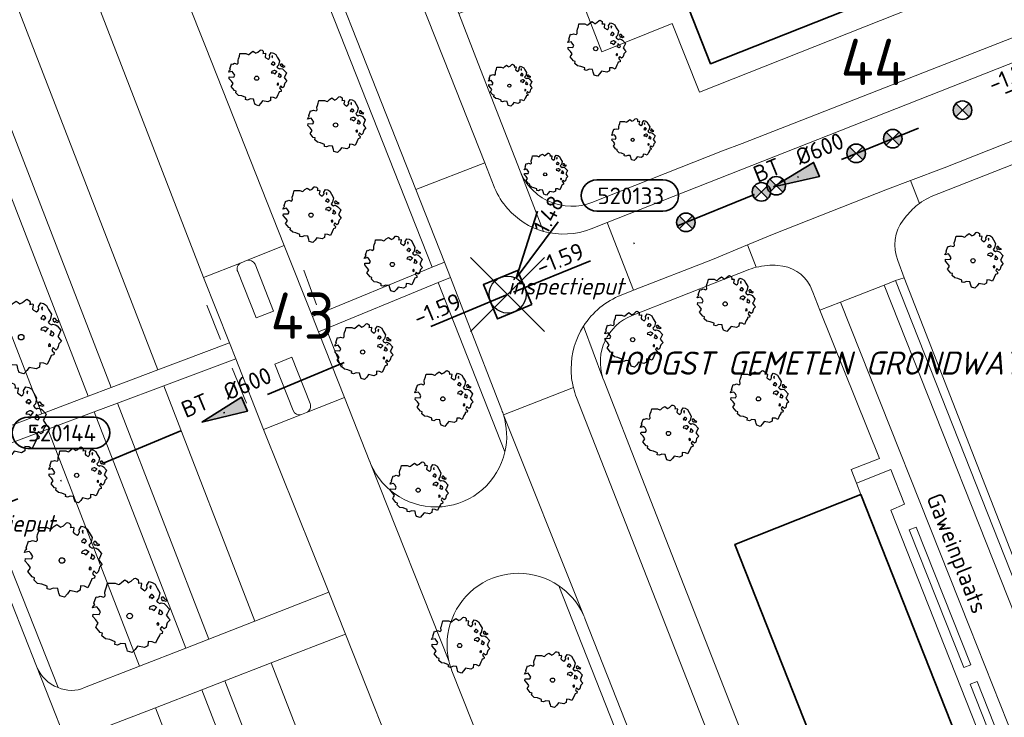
# Model space of a CAD drawing. Header units: metres. Extents: x 152391 to 157968, y 462336 to 467280.
# Tile 182 of 256: x 154706 to 154786, y 464555 to 464612. Entities that reach past the tile are written whole.
import ezdxf
from ezdxf.enums import TextEntityAlignment as Align

# ---------------------------------------------------------------- set-up
doc = ezdxf.new("R2010")
doc.units = ezdxf.units.M
doc.header["$LTSCALE"] = 0.75
doc.header["$PDMODE"] = 3
doc.header["$PDSIZE"] = 3
doc.linetypes.add('RI-VWA_BETON', pattern=[19, 9, -5, 0, -5])
doc.layers.get('0').update_dxf_attribs({"lineweight": 25})
doc.layers.get('defpoints').update_dxf_attribs({"lineweight": 25})
for name, color, linetype, lineweight in [('B-GV-GR-BOOM-S', 252, 'Continuous', 25), ('B-WE-GR-GROENVOORZIENING-GV', 251, 'Continuous', 18), ('B-WE-GR-HAAG-GV', 251, 'Continuous', 13), ('B-WE-IE-MEUBILAIR_WEGMEUBILAIR-G', 251, 'Continuous', 18), ('B-WE-OG-BEBOUWING-GV', 6, 'Continuous', 35), ('B-WE-OG-TERREIN_CULTUURSCHEIDING-GV', 251, 'Continuous', 18), ('B-WE-OG-TOPOGRAFIE-T18', 1, 'Continuous', 18), ('B-WE-VH-VERHARDING_ASFALT-GV', 251, 'Continuous', 18), ('B-WE-VH-VERHARDING_BEDRIJFSVLOERPLAAT-GV', 251, 'Continuous', 18), ('B-WE-VH-VERHARDING_BETONSTRAATSTEEN-GV', 251, 'Continuous', 18), ('B-WE-VH-VERHARDING_TEGEL-GV', 251, 'Continuous', 18), ('N-OI-RI-T50', 130, 'Continuous', 50), ('N-OI-RI-VWA_PUTNUMMER-S @ 0.75', 36, 'Continuous', 35), ('N-OI-RI-VWA_RIOOLPUT_INSPECTIEPUT-S', 36, 'Continuous', 35), ('N-OI-RI-VWA_STROOMRICHTING-S @ 0.75', 36, 'Continuous', 35), ('N-OI-RI-VWA_TRANSPORTLEIDING_BETON_600-G', 36, 'RI-VWA_BETON', 35), ('N-OI-WH-T25', 2, 'Continuous', 25)]:
    doc.layers.add(name, color=color, linetype=linetype, lineweight=lineweight)
doc.layers.add('inspectieput', color=7, linetype='Continuous', plot=False)
doc.layers.add('N-OI-RI-VRIJVERVAL_HULPSTUK-S', color=210, linetype='Continuous', lineweight=35, plot=False)
doc.styles.add('NLCS-ISO', font='isocpeur.ttf')
doc.styles.add('NLCS-ISO-M500-T18_CURSIEF', font='NLCS-ISO.ttf', dxfattribs={"oblique": 15, "height": 0.9})
doc.styles.add('NLCS-ISO-M750-T18', font='NLCS-ISO.ttf', dxfattribs={"height": 1.35})
doc.styles.add('NLCS-ISO-M750-T18_CURSIEF', font='NLCS-ISO.ttf', dxfattribs={"oblique": 15, "height": 1.35})
doc.styles.add('NLCS-ISO-M750-T50', font='NLCS-ISO.ttf', dxfattribs={"height": 3.75})

# ---------------------------------------------------------------- blocks, each defined once
blk = doc.blocks.new('*U107')
at = {"ltscale": 0.1}
blk.add_hatch(color=256, dxfattribs=at).paths.add_polyline_path([(-2.5, 0), (2.5, -0.83), (2.5, 0.83)])
at = {"ltscale": 0.1, "flags": 128}
blk.add_lwpolyline([(-2.5, 0), (2.5, -0.83), (2.5, 0.83)], close=True, dxfattribs=at)
at = {"ltscale": 0.1, "style": 'NLCS-ISO'}
for tag, p in [('BOBL', (-24.2, 0)), ('MAT', (-1, 0.5))]:
    blk.add_attdef(tag, text='', height=1.8, dxfattribs=at).set_placement(p, align=Align.BOTTOM_RIGHT)
for tag, p in [('DIA', (1, 0.5)), ('BOBR', (23.26, -0.01))]:
    blk.add_attdef(tag, text='', height=1.8, dxfattribs=at).set_placement(p, align=Align.BOTTOM_LEFT)
at = {"layer": 'defpoints', "ltscale": 0.1, "style": 'NLCS-ISO', "flags": 1}
blk.add_attdef('JVA', text='', height=1.8, dxfattribs=at).set_placement((0, -1), align=Align.TOP_CENTER)
blk = doc.blocks.new('*U195')
for q in [(3.16, 9.05), (5.39, 7.92)]:
    blk.add_line((0.9, 1.79), q)
blk.add_lwpolyline([(16.81, 12.39), (9.65, 12.39, 1), (9.65, 9.01), (16.81, 9.01, 1)], format="xyb", close=True)
at = {"ltscale": 0.1, "style": 'NLCS-ISO'}
blk.add_attdef('PUTHGT', text='', height=1.8, rotation=63.2347, dxfattribs=at).set_placement((3.42, 6.84), align=Align.MIDDLE_LEFT)
blk.add_attdef('PUTNR', text='', height=1.8, dxfattribs=at).set_placement((13.33, 10.67), align=Align.MIDDLE_CENTER)
blk = doc.blocks.new('B-SRI-PUT_VWA-SO')
at = {"flags": 128}
blk.add_lwpolyline([(-2, 2), (2, 2), (2, -2), (-2, -2)], close=True, dxfattribs=at)
at = {"lineweight": -3, "flags": 128}
blk.add_lwpolyline([(2, -2), (2, 2), (-2, 2), (-2, -2)], close=True, dxfattribs=at)
at = {"lineweight": -3}
blk.add_circle((0, 0), 2, dxfattribs=at)
blk = doc.blocks.new('*U194')
for q in [(3.25, 9.01), (5.47, 7.87)]:
    blk.add_line((0.92, 1.78), q)
blk.add_lwpolyline([(16.81, 12.39), (9.65, 12.39, 1), (9.65, 9.01), (16.81, 9.01, 1)], format="xyb", close=True)
at = {"ltscale": 0.1, "style": 'NLCS-ISO'}
blk.add_attdef('PUTHGT', text='', height=1.8, rotation=62.6646, dxfattribs=at).set_placement((3.49, 6.81), align=Align.MIDDLE_LEFT)
blk.add_attdef('PUTNR', text='', height=1.8, dxfattribs=at).set_placement((13.33, 10.67), align=Align.MIDDLE_CENTER)
blk = doc.blocks.new('*U86')
at = {"ltscale": 0.1}
blk.add_hatch(color=256, dxfattribs=at).paths.add_polyline_path([(-2.5, 0), (2.5, -0.83), (2.5, 0.83)])
at = {"ltscale": 0.1, "flags": 128}
blk.add_lwpolyline([(-2.5, 0), (2.5, -0.83), (2.5, 0.83)], close=True, dxfattribs=at)
at = {"ltscale": 0.1, "style": 'NLCS-ISO'}
for tag, p in [('BOBL', (-23.99, 0)), ('MAT', (-1, 0.5))]:
    blk.add_attdef(tag, text='', height=1.8, dxfattribs=at).set_placement(p, align=Align.BOTTOM_RIGHT)
for tag, p in [('DIA', (1, 0.5)), ('BOBR', (23.05, -0.01))]:
    blk.add_attdef(tag, text='', height=1.8, dxfattribs=at).set_placement(p, align=Align.BOTTOM_LEFT)
at = {"layer": 'defpoints', "ltscale": 0.1, "style": 'NLCS-ISO', "flags": 1}
blk.add_attdef('JVA', text='', height=1.8, dxfattribs=at).set_placement((0, -1), align=Align.TOP_CENTER)
blk = doc.blocks.new('SRI-HULP')
h = blk.add_hatch(color=256)
h.dxf.hatch_style = 1
h.paths.add_polyline_path([(-0.71, 0.71, 0.198912), (-1, 0, 0.198912), (-0.71, -0.71), (0, 0)])
h = blk.add_hatch(color=256)
h.dxf.hatch_style = 1
h.paths.add_polyline_path([(1, 0, 0.198912), (0.71, 0.71), (0, 0), (0.71, -0.71, 0.198912)])
for p, q in [((-0.71, 0.71), (0.71, -0.71)), ((-0.71, -0.71), (0.71, 0.71))]:
    blk.add_line(p, q)
blk.add_circle((0, 0), 1)
blk = doc.blocks.new('ACMAP_ANN_TEMPLATE_type knoop')
at = {"layer": 'defpoints', "style": 'NLCS-ISO-M750-T18_CURSIEF', "oblique": 15}
blk.add_attdef('type_knoop', (0, 0), '', height=1.35, dxfattribs=at)
blk = doc.blocks.new('SGR-BOOM_21_30')
at = {"linetype": 'Continuous'}
for p, q in [((-0.365, 1.548), (-0.226, 1.647)), ((-0.226, 1.647), (-0.133, 1.581)), ((0.065, 1.581), (0.205, 1.712)), ((0.205, 1.712), (0.263, 1.729)), ((0.263, 1.729), (0.333, 1.696)), ((0.333, 1.696), (0.391, 1.647)), ((0.391, 1.647), (0.402, 1.532)), ((-1.633, 0.579), (-1.528, 0.875)), ((-1.528, 0.875), (-1.458, 0.858)), ((-1.458, 0.858), (-1.342, 0.908)), ((-1.342, 0.908), (-1.179, 0.858)), ((-1.179, 0.858), (-1.121, 0.924)), ((-1.133, 1.088), (-1.109, 1.187)), ((-1.121, 0.924), (-1.133, 1.088)), ((-1.109, 1.187), (-1.051, 1.335)), ((-1.051, 1.335), (-1.016, 1.499)), ((-1.016, 1.499), (-0.668, 1.499)), ((-0.668, 1.499), (-0.516, 1.433)), ((-0.516, 1.433), (-0.47, 1.45)), ((-0.47, 1.45), (-0.365, 1.548)), ((-0.133, 1.581), (-0.063, 1.515)), ((-0.063, 1.515), (0.065, 1.581)), ((0.402, 1.532), (0.379, 1.499)), ((0.379, 1.499), (0.53, 1.515)), ((0.542, 1.483), (0.507, 1.285)), ((0.507, 1.285), (0.565, 1.236)), ((0.53, 1.515), (0.542, 1.483)), ((0.565, 1.236), (0.693, 1.154)), ((0.693, 1.154), (0.751, 1.203)), ((0.751, 1.203), (0.798, 1.285)), ((0.786, 1.4), (0.891, 1.565)), ((0.798, 1.285), (0.786, 1.4)), ((0.891, 1.565), (1.019, 1.532)), ((0.937, 0.908), (0.891, 0.875)), ((0.891, 0.875), (0.926, 0.825)), ((0.972, 1.368), (0.926, 1.335)), ((0.926, 1.335), (0.949, 1.253)), ((0.926, 0.825), (0.984, 0.842)), ((0.972, 0.973), (0.937, 0.908)), ((0.949, 1.253), (0.961, 1.236)), ((0.961, 1.269), (0.972, 1.368)), ((1.03, 0.973), (0.972, 0.973)), ((0.984, 0.842), (1.03, 0.776)), ((1.019, 1.532), (1.158, 1.45)), ((1.077, 0.94), (1.03, 0.973)), ((1.03, 0.776), (1.077, 0.842)), ((1.124, 0.875), (1.077, 0.94)), ((1.077, 0.842), (1.124, 0.875)), ((1.158, 1.45), (1.251, 1.269)), ((1.251, 1.269), (1.379, 1.055)), ((1.379, 1.055), (1.321, 0.793)), ((1.472, 0.858), (1.438, 0.809)), ((1.438, 0.809), (1.461, 0.743)), ((1.542, 0.858), (1.472, 0.858)), ((1.624, 0.76), (1.542, 0.858)), ((-1.703, 0.365), (-1.656, 0.48)), ((-1.493, 0.415), (-1.703, 0.365)), ((-1.679, -0.029), (-1.668, 0.086)), ((-1.668, 0.086), (-1.389, 0.07)), ((-1.656, 0.48), (-1.598, 0.53)), ((-1.598, 0.53), (-1.633, 0.579)), ((-1.423, 0.333), (-1.493, 0.415)), ((-1.33, 0.185), (-1.423, 0.333)), ((-1.389, 0.07), (-1.33, 0.185)), ((0.926, 0.415), (0.891, 0.333)), ((0.891, 0.333), (1.03, 0.316)), ((1.054, 0.464), (0.926, 0.415)), ((1.03, 0.316), (1.112, 0.251)), ((1.112, 0.464), (1.054, 0.464)), ((1.217, 0.398), (1.112, 0.464)), ((1.112, 0.251), (1.205, 0.365)), ((1.205, 0.365), (1.24, 0.415)), ((1.321, 0.793), (1.228, 0.694)), ((1.228, 0.694), (1.275, 0.628)), ((1.275, 0.628), (1.379, 0.563)), ((1.344, 0.185), (1.31, 0.103)), ((1.434, 0.049), (1.31, 0.103)), ((1.356, 0.3), (1.344, 0.234)), ((1.344, 0.234), (1.344, 0.185)), ((1.426, 0.234), (1.356, 0.3)), ((1.379, 0.563), (1.438, 0.595)), ((1.472, 0.201), (1.426, 0.234)), ((1.434, 0.049), (1.507, 0.136)), ((1.438, 0.595), (1.565, 0.563)), ((1.461, 0.743), (1.531, 0.694)), ((1.507, 0.136), (1.472, 0.201)), ((1.531, 0.727), (1.635, 0.678)), ((1.531, 0.694), (1.542, 0.727)), ((1.565, 0.563), (1.635, 0.513)), ((1.728, 0.71), (1.624, 0.76)), ((1.635, 0.678), (1.728, 0.71)), ((1.635, 0.513), (1.81, 0.316)), ((1.717, 0.103), (1.67, 0.037)), ((1.67, 0.037), (1.763, -0.094)), ((1.81, 0.316), (1.717, 0.103)), ((-1.54, -0.177), (-1.679, -0.029)), ((-1.551, -0.505), (-1.493, -0.423)), ((-1.354, -0.752), (-1.551, -0.505)), ((-1.435, -0.324), (-1.54, -0.177)), ((-1.493, -0.423), (-1.435, -0.324)), ((-1.249, -0.784), (-1.354, -0.752)), ((-1.272, -0.899), (-1.249, -0.784)), ((1.286, -0.292), (1.24, -0.357)), ((1.24, -0.357), (1.251, -0.423)), ((1.263, -0.423), (1.333, -0.407)), ((1.333, -0.341), (1.286, -0.292)), ((1.333, -0.407), (1.333, -0.341)), ((1.461, -0.472), (1.391, -0.587)), ((1.391, -0.587), (1.426, -0.637)), ((1.426, -0.637), (1.496, -0.702)), ((1.577, -0.587), (1.461, -0.472)), ((1.496, -0.702), (1.484, -0.801)), ((1.658, -0.522), (1.577, -0.587)), ((1.682, -0.423), (1.658, -0.522)), ((1.717, -0.308), (1.682, -0.423)), ((1.845, -0.177), (1.717, -0.308)), ((1.763, -0.094), (1.845, -0.177)), ((-1.109, -1.047), (-1.272, -0.899)), ((-0.912, -1.08), (-1.109, -1.047)), ((-0.668, -1.179), (-0.912, -1.08)), ((-0.679, -1.294), (-0.668, -1.179)), ((-0.551, -1.326), (-0.679, -1.294)), ((-0.4, -1.261), (-0.551, -1.326)), ((-0.191, -1.277), (-0.4, -1.261)), ((-0.156, -1.425), (-0.191, -1.277)), ((-0.133, -1.491), (-0.156, -1.425)), ((-0.098, -1.606), (-0.133, -1.491)), ((0.251, -1.524), (0.112, -1.671)), ((0.356, -1.376), (0.251, -1.524)), ((0.682, -1.441), (0.356, -1.376)), ((0.833, -1.359), (0.682, -1.441)), ((0.844, -1.162), (0.833, -1.359)), ((1.03, -1.179), (0.844, -1.162)), ((1.182, -1.244), (1.03, -1.179)), ((1.286, -1.014), (1.182, -1.244)), ((1.356, -0.883), (1.286, -1.014)), ((1.368, -0.834), (1.356, -0.883)), ((1.484, -0.801), (1.368, -0.834)), ((0.112, -1.671), (-0.098, -1.606))]:
    blk.add_line(p, q, dxfattribs=at)
blk.add_circle((0, 0), 0.126, dxfattribs=at)
blk = doc.blocks.new('SGR-BOOM_31_50')
at = {"linetype": 'Continuous'}
for p, q in [((-1.479, 1.582), (-1.402, 1.78)), ((-1.402, 1.78), (-1.355, 1.999)), ((-1.355, 1.999), (-0.89, 1.999)), ((-0.89, 1.999), (-0.688, 1.911)), ((-0.688, 1.911), (-0.626, 1.933)), ((-0.626, 1.933), (-0.487, 2.064)), ((-0.487, 2.064), (-0.301, 2.196)), ((-0.301, 2.196), (-0.177, 2.108)), ((-0.177, 2.108), (-0.084, 2.02)), ((-0.084, 2.02), (0.087, 2.108)), ((0.087, 2.108), (0.273, 2.283)), ((0.273, 2.283), (0.351, 2.305)), ((0.351, 2.305), (0.444, 2.261)), ((0.444, 2.261), (0.521, 2.196)), ((0.537, 2.042), (0.506, 1.999)), ((0.506, 1.999), (0.707, 2.02)), ((0.521, 2.196), (0.537, 2.042)), ((0.723, 1.977), (0.676, 1.714)), ((0.676, 1.714), (0.754, 1.648)), ((0.707, 2.02), (0.723, 1.977)), ((0.754, 1.648), (0.924, 1.539)), ((0.924, 1.539), (1.002, 1.604)), ((1.002, 1.604), (1.064, 1.714)), ((1.048, 1.867), (1.188, 2.086)), ((1.064, 1.714), (1.048, 1.867)), ((1.188, 2.086), (1.358, 2.042)), ((1.296, 1.823), (1.234, 1.78)), ((1.234, 1.78), (1.265, 1.67)), ((1.265, 1.67), (1.281, 1.648)), ((1.281, 1.692), (1.296, 1.823)), ((1.358, 2.042), (1.545, 1.933)), ((1.545, 1.933), (1.669, 1.692)), ((1.669, 1.692), (1.839, 1.407)), ((-2.177, 0.772), (-2.038, 1.166)), ((-2.038, 1.166), (-1.944, 1.144)), ((-1.944, 1.144), (-1.789, 1.21)), ((-1.789, 1.21), (-1.572, 1.144)), ((-1.572, 1.144), (-1.495, 1.232)), ((-1.51, 1.451), (-1.479, 1.582)), ((-1.495, 1.232), (-1.51, 1.451)), ((1.25, 1.21), (1.188, 1.166)), ((1.188, 1.166), (1.234, 1.101)), ((1.234, 1.101), (1.312, 1.122)), ((1.296, 1.298), (1.25, 1.21)), ((1.374, 1.298), (1.296, 1.298)), ((1.312, 1.122), (1.374, 1.035)), ((1.436, 1.254), (1.374, 1.298)), ((1.374, 1.035), (1.436, 1.122)), ((1.498, 1.166), (1.436, 1.254)), ((1.436, 1.122), (1.498, 1.166)), ((1.762, 1.057), (1.638, 0.925)), ((1.638, 0.925), (1.7, 0.838)), ((1.7, 0.838), (1.839, 0.75)), ((1.839, 1.407), (1.762, 1.057)), ((1.963, 1.144), (1.917, 1.079)), ((1.917, 1.079), (1.948, 0.991)), ((1.948, 0.991), (2.041, 0.925)), ((2.056, 1.144), (1.963, 1.144)), ((2.041, 0.969), (2.18, 0.903)), ((2.041, 0.925), (2.056, 0.969)), ((2.165, 1.013), (2.056, 1.144)), ((2.304, 0.947), (2.165, 1.013)), ((2.18, 0.903), (2.304, 0.947)), ((-2.27, 0.487), (-2.208, 0.641)), ((-1.991, 0.553), (-2.27, 0.487)), ((-2.239, -0.038), (-2.224, 0.115)), ((-2.224, 0.115), (-1.851, 0.093)), ((-2.208, 0.641), (-2.131, 0.706)), ((-2.131, 0.706), (-2.177, 0.772)), ((-1.898, 0.444), (-1.991, 0.553)), ((-1.774, 0.246), (-1.898, 0.444)), ((-1.851, 0.093), (-1.774, 0.246)), ((1.234, 0.553), (1.188, 0.444)), ((1.188, 0.444), (1.374, 0.422)), ((1.405, 0.619), (1.234, 0.553)), ((1.374, 0.422), (1.483, 0.334)), ((1.483, 0.619), (1.405, 0.619)), ((1.622, 0.531), (1.483, 0.619)), ((1.483, 0.334), (1.607, 0.487)), ((1.607, 0.487), (1.653, 0.553)), ((1.793, 0.246), (1.746, 0.137)), ((1.911, 0.065), (1.746, 0.137)), ((1.808, 0.4), (1.793, 0.312)), ((1.793, 0.312), (1.793, 0.246)), ((1.901, 0.312), (1.808, 0.4)), ((1.839, 0.75), (1.917, 0.794)), ((1.963, 0.268), (1.901, 0.312)), ((1.911, 0.065), (2.01, 0.181)), ((1.917, 0.794), (2.087, 0.75)), ((2.01, 0.181), (1.963, 0.268)), ((2.087, 0.75), (2.18, 0.684)), ((2.18, 0.684), (2.413, 0.422)), ((2.289, 0.137), (2.227, 0.049)), ((2.227, 0.049), (2.351, -0.126)), ((2.413, 0.422), (2.289, 0.137)), ((-2.053, -0.235), (-2.239, -0.038)), ((-2.069, -0.673), (-1.991, -0.564)), ((-1.805, -1.002), (-2.069, -0.673)), ((-1.913, -0.433), (-2.053, -0.235)), ((-1.991, -0.564), (-1.913, -0.433)), ((1.715, -0.389), (1.653, -0.476)), ((1.653, -0.476), (1.669, -0.564)), ((1.684, -0.564), (1.777, -0.542)), ((1.777, -0.454), (1.715, -0.389)), ((1.777, -0.542), (1.777, -0.454)), ((1.948, -0.63), (1.855, -0.783)), ((1.855, -0.783), (1.901, -0.849)), ((2.103, -0.783), (1.948, -0.63)), ((2.211, -0.695), (2.103, -0.783)), ((2.242, -0.564), (2.211, -0.695)), ((2.289, -0.411), (2.242, -0.564)), ((2.459, -0.235), (2.289, -0.411)), ((2.351, -0.126), (2.459, -0.235)), ((-1.665, -1.046), (-1.805, -1.002)), ((-1.696, -1.199), (-1.665, -1.046)), ((-1.479, -1.396), (-1.696, -1.199)), ((-1.216, -1.44), (-1.479, -1.396)), ((-0.89, -1.571), (-1.216, -1.44)), ((-0.906, -1.725), (-0.89, -1.571)), ((1.126, -1.55), (1.11, -1.812)), ((1.374, -1.571), (1.126, -1.55)), ((1.576, -1.659), (1.374, -1.571)), ((1.715, -1.352), (1.576, -1.659)), ((1.808, -1.177), (1.715, -1.352)), ((1.824, -1.112), (1.808, -1.177)), ((1.979, -1.068), (1.824, -1.112)), ((1.901, -0.849), (1.994, -0.936)), ((1.994, -0.936), (1.979, -1.068)), ((-0.735, -1.769), (-0.906, -1.725)), ((-0.533, -1.681), (-0.735, -1.769)), ((-0.254, -1.703), (-0.533, -1.681)), ((-0.208, -1.9), (-0.254, -1.703)), ((-0.177, -1.988), (-0.208, -1.9)), ((-0.13, -2.141), (-0.177, -1.988)), ((0.149, -2.229), (-0.13, -2.141)), ((0.335, -2.031), (0.149, -2.229)), ((0.475, -1.834), (0.335, -2.031)), ((0.909, -1.922), (0.475, -1.834)), ((1.11, -1.812), (0.909, -1.922))]:
    blk.add_line(p, q, dxfattribs=at)
blk.add_circle((0, 0), 0.169, dxfattribs=at)
blk = doc.blocks.new('SGR-BOOM_50_100')
at = {"linetype": 'Continuous'}
for p, q in [((-1.869, 2.373), (-1.807, 2.665)), ((-1.807, 2.665), (-1.187, 2.665)), ((-1.187, 2.665), (-0.918, 2.548)), ((-0.918, 2.548), (-0.835, 2.577)), ((-0.835, 2.577), (-0.649, 2.752)), ((-0.649, 2.752), (-0.401, 2.928)), ((-0.401, 2.928), (-0.236, 2.811)), ((-0.236, 2.811), (-0.112, 2.694)), ((-0.112, 2.694), (0.116, 2.811)), ((0.116, 2.811), (0.364, 3.044)), ((0.364, 3.044), (0.467, 3.074)), ((0.467, 3.074), (0.591, 3.015)), ((0.591, 3.015), (0.695, 2.928)), ((0.715, 2.723), (0.674, 2.665)), ((0.674, 2.665), (0.943, 2.694)), ((0.695, 2.928), (0.715, 2.723)), ((0.964, 2.636), (0.902, 2.285)), ((0.943, 2.694), (0.964, 2.636)), ((1.398, 2.49), (1.584, 2.782)), ((1.418, 2.285), (1.398, 2.49)), ((1.584, 2.782), (1.811, 2.723)), ((1.729, 2.431), (1.646, 2.373)), ((1.708, 2.256), (1.729, 2.431)), ((1.811, 2.723), (2.059, 2.577)), ((2.059, 2.577), (2.225, 2.256)), ((-2.593, 1.526), (-2.386, 1.613)), ((-2.386, 1.613), (-2.096, 1.526)), ((-2.096, 1.526), (-1.993, 1.643)), ((-2.014, 1.935), (-1.972, 2.11)), ((-1.993, 1.643), (-2.014, 1.935)), ((-1.972, 2.11), (-1.869, 2.373)), ((0.902, 2.285), (1.005, 2.198)), ((1.005, 2.198), (1.232, 2.052)), ((1.232, 2.052), (1.336, 2.139)), ((1.336, 2.139), (1.418, 2.285)), ((1.667, 1.613), (1.584, 1.555)), ((1.646, 2.373), (1.687, 2.227)), ((1.729, 1.73), (1.667, 1.613)), ((1.687, 2.227), (1.708, 2.198)), ((1.832, 1.73), (1.729, 1.73)), ((1.915, 1.672), (1.832, 1.73)), ((1.997, 1.555), (1.915, 1.672)), ((2.225, 2.256), (2.452, 1.876)), ((2.452, 1.876), (2.349, 1.409)), ((-3.027, 0.65), (-2.944, 0.854)), ((-2.944, 0.854), (-2.841, 0.942)), ((-2.903, 1.029), (-2.717, 1.555)), ((-2.841, 0.942), (-2.903, 1.029)), ((-2.717, 1.555), (-2.593, 1.526)), ((1.584, 1.555), (1.646, 1.467)), ((1.646, 1.467), (1.749, 1.497)), ((1.873, 0.825), (1.646, 0.737)), ((1.749, 1.497), (1.832, 1.38)), ((1.832, 1.38), (1.915, 1.497)), ((1.977, 0.825), (1.873, 0.825)), ((1.915, 1.497), (1.997, 1.555)), ((2.163, 0.708), (1.977, 0.825)), ((2.349, 1.409), (2.183, 1.234)), ((2.183, 1.234), (2.266, 1.117)), ((2.266, 1.117), (2.452, 1)), ((2.452, 1), (2.556, 1.059)), ((2.618, 1.526), (2.556, 1.438)), ((2.556, 1.438), (2.597, 1.321)), ((2.556, 1.059), (2.783, 1)), ((2.597, 1.321), (2.721, 1.234)), ((2.742, 1.526), (2.618, 1.526)), ((2.721, 1.292), (2.907, 1.205)), ((2.721, 1.234), (2.742, 1.292)), ((2.886, 1.351), (2.742, 1.526)), ((2.783, 1), (2.907, 0.913)), ((3.072, 1.263), (2.886, 1.351)), ((2.907, 1.205), (3.072, 1.263)), ((2.907, 0.913), (3.217, 0.562)), ((-2.655, 0.737), (-3.027, 0.65)), ((-2.985, -0.051), (-2.965, 0.153)), ((-2.965, 0.153), (-2.469, 0.124)), ((-2.531, 0.591), (-2.655, 0.737)), ((-2.365, 0.329), (-2.531, 0.591)), ((-2.469, 0.124), (-2.365, 0.329)), ((1.646, 0.737), (1.584, 0.591)), ((1.584, 0.591), (1.832, 0.562)), ((1.832, 0.562), (1.977, 0.445)), ((1.977, 0.445), (2.142, 0.65)), ((2.142, 0.65), (2.204, 0.737)), ((2.39, 0.329), (2.328, 0.183)), ((2.549, 0.087), (2.328, 0.183)), ((2.411, 0.533), (2.39, 0.416)), ((2.39, 0.416), (2.39, 0.329)), ((2.535, 0.416), (2.411, 0.533)), ((2.618, 0.358), (2.535, 0.416)), ((2.549, 0.087), (2.68, 0.241)), ((2.68, 0.241), (2.618, 0.358)), ((3.052, 0.183), (2.969, 0.066)), ((2.969, 0.066), (3.135, -0.168)), ((3.217, 0.562), (3.052, 0.183)), ((-2.737, -0.314), (-2.985, -0.051)), ((-2.758, -0.898), (-2.655, -0.752)), ((-2.551, -0.577), (-2.737, -0.314)), ((-2.655, -0.752), (-2.551, -0.577)), ((2.287, -0.518), (2.204, -0.635)), ((2.204, -0.635), (2.225, -0.752)), ((2.245, -0.752), (2.37, -0.723)), ((2.37, -0.606), (2.287, -0.518)), ((2.37, -0.723), (2.37, -0.606)), ((2.99, -0.752), (2.948, -0.927)), ((3.052, -0.548), (2.99, -0.752)), ((3.279, -0.314), (3.052, -0.548)), ((3.135, -0.168), (3.279, -0.314)), ((-2.407, -1.336), (-2.758, -0.898)), ((-2.22, -1.394), (-2.407, -1.336)), ((-2.262, -1.599), (-2.22, -1.394)), ((2.411, -1.57), (2.287, -1.803)), ((2.432, -1.482), (2.411, -1.57)), ((2.638, -1.424), (2.432, -1.482)), ((2.597, -0.84), (2.473, -1.044)), ((2.473, -1.044), (2.535, -1.132)), ((2.535, -1.132), (2.659, -1.248)), ((2.804, -1.044), (2.597, -0.84)), ((2.659, -1.248), (2.638, -1.424)), ((2.948, -0.927), (2.804, -1.044)), ((-1.972, -1.862), (-2.262, -1.599)), ((-1.621, -1.92), (-1.972, -1.862)), ((-1.187, -2.095), (-1.621, -1.92)), ((-1.207, -2.3), (-1.187, -2.095)), ((-0.98, -2.358), (-1.207, -2.3)), ((-0.711, -2.241), (-0.98, -2.358)), ((-0.339, -2.271), (-0.711, -2.241)), ((-0.277, -2.533), (-0.339, -2.271)), ((1.501, -2.066), (1.48, -2.417)), ((1.832, -2.095), (1.501, -2.066)), ((2.101, -2.212), (1.832, -2.095)), ((2.287, -1.803), (2.101, -2.212)), ((-0.236, -2.65), (-0.277, -2.533)), ((-0.174, -2.855), (-0.236, -2.65)), ((0.199, -2.971), (-0.174, -2.855)), ((0.447, -2.709), (0.199, -2.971)), ((0.633, -2.446), (0.447, -2.709)), ((1.212, -2.563), (0.633, -2.446)), ((1.48, -2.417), (1.212, -2.563))]:
    blk.add_line(p, q, dxfattribs=at)
blk.add_circle((0, 0), 0.225, dxfattribs=at)

msp = doc.modelspace()

# ---------------------------------------------------------------- linework, layer by layer
at = {"layer": 'B-WE-GR-GROENVOORZIENING-GV'}
msp.add_lwpolyline([(154739.926, 464591.677), (154740.932, 464592.091), (154738.613, 464597.963), (154727.864, 464625.184), (154705.259, 464682.418), (154703.914, 464685.825), (154702.872, 464685.39)], close=True, dxfattribs=at)
for points in [[(154745.587, 464580.08), (154742.698, 464587.535), (154741.413, 464590.851), (154740.416, 464590.439)], [(154740.416, 464590.439), (154745.842, 464576.714)], [(154709.592, 464557.594), (154702.24, 464576.109), (154701.334, 464575.77), (154702.812, 464572.029), (154707.832, 464559.324)], [(154750.204, 464565.856), (154767.272, 464522.601), (154768.245, 464520.102)], [(154752.228, 464563.418), (154752.176, 464563.548)], [(154769.194, 464520.415), (154752.327, 464563.2)]]:
    msp.add_lwpolyline(points, dxfattribs=at)
for points in [[(154745.718, 464579.697, 0.018761), (154745.587, 464580.08)], [(154745.842, 464576.714, 0.13209), (154745.718, 464579.697)], [(154752.176, 464563.548, 0.133628), (154750.204, 464565.856)], [(154752.327, 464563.2, 0.041134), (154752.228, 464563.418)], [(154707.832, 464559.324, 0.21146), (154709.592, 464557.594)]]:
    msp.add_lwpolyline(points, format="xyb", dxfattribs=at)
at = {"layer": 'B-WE-GR-HAAG-GV'}
msp.add_lwpolyline([(154739.926, 464591.677), (154740.932, 464592.091), (154738.613, 464597.963), (154727.864, 464625.184), (154705.259, 464682.418), (154703.914, 464685.825), (154702.872, 464685.39)], close=True, dxfattribs=at)
for points in [[(154741.413, 464590.851), (154740.416, 464590.439), (154745.842, 464576.714)], [(154745.587, 464580.08), (154742.698, 464587.535), (154741.413, 464590.851)], [(154709.592, 464557.594), (154702.24, 464576.109), (154701.334, 464575.77)], [(154701.334, 464575.77), (154702.812, 464572.029), (154707.832, 464559.324)], [(154750.204, 464565.856), (154767.272, 464522.601), (154768.245, 464520.102)], [(154752.228, 464563.418), (154752.176, 464563.548)], [(154769.194, 464520.415), (154752.327, 464563.2)]]:
    msp.add_lwpolyline(points, dxfattribs=at)
for points in [[(154745.718, 464579.697, 0.018761), (154745.587, 464580.08)], [(154745.842, 464576.714, 0.13209), (154745.718, 464579.697)], [(154752.176, 464563.548, 0.133628), (154750.204, 464565.856)], [(154752.327, 464563.2, 0.041134), (154752.228, 464563.418)], [(154707.832, 464559.324, 0.21146), (154709.592, 464557.594)]]:
    msp.add_lwpolyline(points, format="xyb", dxfattribs=at)
at = {"layer": 'B-WE-IE-MEUBILAIR_WEGMEUBILAIR-G'}
for points in [[(154730.54, 464588.632), (154729.516, 464591.425)], [(154721.653, 464588.593), (154722.761, 464585.81)], [(154732.543, 464583.574), (154731.48, 464586.364)], [(154723.718, 464583.496), (154724.867, 464580.643)]]:
    msp.add_lwpolyline(points, dxfattribs=at)
at = {"layer": 'B-WE-OG-BEBOUWING-GV'}
msp.add_lwpolyline([(154758.128, 464614.694), (154759.696, 464615.315), (154762.522, 464608.175), (154819.852, 464630.863), (154816.893, 464638.339), (154815.838, 464641.006), (154818.08, 464641.858), (154816.462, 464646.011)], dxfattribs=at)
msp.add_lwpolyline([(154783.369, 464521.45), (154792.662, 464525.124), (154793.592, 464525.492), (154774.709, 464573.243), (154764.486, 464569.2)], close=True, dxfattribs=at)
at = {"layer": 'B-WE-OG-TERREIN_CULTUURSCHEIDING-GV'}
for points in [[(154693.358, 464681.414), (154720.007, 464613.467), (154721.54, 464609.558), (154727.929, 464593.444), (154727.933, 464593.435), (154730.215, 464587.677), (154739.926, 464591.677), (154702.872, 464685.39)], [(154713.909, 464581.923), (154717.676, 464583.343), (154701.13, 464626.051), (154697.394, 464624.551)], [(154712.037, 464581.218), (154713.909, 464581.923), (154697.394, 464624.551), (154695.538, 464623.806)], [(154695.538, 464623.806), (154691.802, 464622.307), (154708.271, 464579.799), (154712.037, 464581.218)], [(154731.554, 464565.335), (154726.259, 464578.517), (154724, 464584.241), (154718.172, 464582.063), (154725.56, 464562.992)], [(154721.811, 464561.526), (154725.56, 464562.992), (154718.172, 464582.063), (154714.401, 464580.654)], [(154721.811, 464561.526), (154714.401, 464580.654), (154712.527, 464579.953), (154719.948, 464560.798)], [(154716.2, 464559.333), (154719.948, 464560.798), (154712.527, 464579.953), (154708.757, 464578.544)], [(154726.876, 464559.596), (154723.123, 464558.141), (154746.503, 464497.79), (154744.638, 464497.068), (154721.258, 464557.418), (154717.505, 464555.963), (154742.338, 464491.862), (154751.711, 464495.49)], [(154744.638, 464497.068), (154746.503, 464497.79), (154723.123, 464558.141), (154721.258, 464557.418)]]:
    msp.add_lwpolyline(points, close=True, dxfattribs=at)
for points in [[(154827.514, 464650.549), (154819.283, 464647.31), (154822.038, 464640.357), (154819.685, 464639.434), (154817.824, 464638.704), (154820.782, 464631.231), (154821.444, 464629.557), (154821.596, 464628.47), (154802.497, 464620.793), (154796.779, 464618.445), (154796.32, 464619.614), (154761.612, 464605.879), (154759.416, 464611.433), (154753.697, 464609.147), (154749.596, 464619.73), (154743.403, 464617.309), (154743.211, 464617.234), (154744.758, 464613.278), (154742.088, 464612.237), (154743.67, 464608.183), (154747.067, 464599.475)], [(154752.898, 464596.932), (154763.493, 464601.12), (154765.081, 464601.709), (154835.72, 464629.363), (154827.514, 464650.549)], [(154702.172, 464626.469), (154701.13, 464626.051), (154717.676, 464583.343), (154723.49, 464585.534), (154721.397, 464590.837), (154709.05, 464622.743), (154708.704, 464623.606)], [(154685.81, 464617.599), (154701.752, 464577.342), (154708.271, 464579.799), (154691.802, 464622.307), (154689.199, 464621.262)], [(154777.566, 464592.64), (154777.716, 464592.219), (154778.218, 464590.809), (154790.316, 464559.883), (154826.531, 464574.237), (154812.338, 464609.958), (154781.041, 464597.643)], [(154765.426, 464591.403), (154763.575, 464590.685), (154756.165, 464587.765)], [(154745.842, 464576.714), (154740.416, 464590.439), (154730.709, 464586.432), (154732.815, 464581.121), (154734.89, 464575.886), (154734.902, 464575.859), (154734.945, 464575.751)], [(154753.791, 464582.688), (154753.888, 464582.432), (154756.932, 464574.606), (154778.526, 464519.495), (154781.7, 464520.776), (154783.369, 464521.45), (154764.486, 464569.2), (154774.709, 464573.243), (154774.348, 464574.18), (154773.921, 464575.288), (154776.209, 464576.16), (154771.391, 464588.202), (154770.813, 464589.647), (154770.605, 464590.17)], [(154711.742, 464557.59), (154716.2, 464559.333), (154708.757, 464578.544), (154702.24, 464576.109)], [(154702.24, 464576.109), (154709.592, 464557.594)], [(154768.245, 464520.102), (154767.272, 464522.601), (154750.204, 464565.856)], [(154759.758, 464491.225), (154753.55, 464509.81), (154732.892, 464561.928), (154726.876, 464559.596), (154751.711, 464495.49), (154742.338, 464491.862), (154717.505, 464555.963), (154713.065, 464554.242)], [(154741.54, 464558.946), (154760.098, 464512.235), (154760.14, 464512.13)]]:
    msp.add_lwpolyline(points, dxfattribs=at)
for points in [[(154747.067, 464599.475, 0.415142), (154752.898, 464596.932)], [(154781.041, 464597.643, 0.084593), (154779.455, 464596.843)], [(154779.455, 464596.843, 0.068045), (154778.421, 464595.834)], [(154778.421, 464595.834, 0.259556), (154777.566, 464592.64)], [(154766.225, 464591.668, 0.036064), (154765.426, 464591.403)], [(154767.986, 464591.82, 0.079545), (154766.225, 464591.668)], [(154770.605, 464590.17, 0.258852), (154767.986, 464591.82)], [(154756.165, 464587.765, 0.401421), (154753.791, 464582.688)], [(154734.945, 464575.751, 0.729289), (154745.842, 464576.714)], [(154750.204, 464565.856, 0.68287), (154741.296, 464559.767)], [(154741.296, 464559.767, 0.048426), (154741.54, 464558.946)], [(154709.592, 464557.594, 0.206511), (154711.742, 464557.59)]]:
    msp.add_lwpolyline(points, format="xyb", dxfattribs=at)
at = {"layer": 'B-WE-VH-VERHARDING_ASFALT-GV'}
for points in [[(154703.208, 464637.28), (154708.704, 464623.606), (154709.05, 464622.743), (154721.397, 464590.837), (154724.454, 464592.044), (154724.877, 464592.224), (154727.933, 464593.435), (154727.929, 464593.444), (154721.54, 464609.558), (154720.007, 464613.467), (154693.358, 464681.414), (154692.726, 464683.026)], [(154730.709, 464586.432), (154730.215, 464587.677), (154727.933, 464593.435), (154724.877, 464592.224)], [(154724.454, 464592.044), (154721.397, 464590.837), (154723.49, 464585.534), (154724, 464584.241), (154726.259, 464578.517), (154729.338, 464579.732)], [(154725.564, 464591.92), (154727.062, 464588.122), (154725.66, 464587.584), (154724.162, 464591.317)], [(154729.745, 464579.904), (154732.815, 464581.121), (154730.709, 464586.432)], [(154728.655, 464580.054), (154727.164, 464583.828), (154728.543, 464584.383), (154730.031, 464580.617)], [(154741.296, 464559.767), (154734.945, 464575.751), (154734.902, 464575.859), (154734.89, 464575.886), (154732.815, 464581.121), (154729.745, 464579.904), (154729.338, 464579.732), (154726.259, 464578.517), (154731.554, 464565.335), (154732.892, 464561.928), (154753.55, 464509.81), (154759.758, 464491.225), (154760.694, 464488.617), (154760.876, 464488.089), (154763.934, 464489.927), (154763.989, 464489.96), (154763.976, 464489.995), (154763.719, 464490.657), (154762.864, 464492.852)], [(154760.14, 464512.13), (154760.098, 464512.235), (154741.54, 464558.946)]]:
    msp.add_lwpolyline(points, dxfattribs=at)
for points in [[(154724.162, 464591.317, -0.423322), (154724.454, 464592.044)], [(154724.877, 464592.224, -0.358156), (154725.564, 464591.92)], [(154730.031, 464580.617, -0.411892), (154729.745, 464579.904)], [(154729.338, 464579.732, -0.36907), (154728.655, 464580.054)], [(154741.54, 464558.946, -0.048426), (154741.296, 464559.767)]]:
    msp.add_lwpolyline(points, format="xyb", dxfattribs=at)
at = {"layer": 'B-WE-VH-VERHARDING_BEDRIJFSVLOERPLAAT-GV'}
msp.add_lwpolyline([(154777.528, 464590.588), (154791.523, 464555.198), (154792.081, 464555.419), (154790.316, 464559.883), (154778.218, 464590.809)], close=True, dxfattribs=at)
at = {"layer": 'B-WE-VH-VERHARDING_BETONSTRAATSTEEN-GV'}
for points in [[(154671.356, 464767.913), (154674.12, 464760.86), (154674.85, 464758.98), (154680.584, 464745.343), (154703.412, 464687.105), (154703.914, 464685.825), (154705.259, 464682.418), (154727.864, 464625.184), (154738.613, 464597.963), (154744.199, 464600.146), (154741.394, 464607.245), (154738.958, 464613.414)], [(154736.763, 464486.432), (154734.09, 464492.934), (154733.81, 464493.63), (154731.213, 464500), (154730.23, 464502.41), (154726.154, 464512.949), (154711.322, 464550.489), (154711.264, 464550.636), (154707.832, 464559.324), (154702.812, 464572.029), (154701.334, 464575.77), (154700.847, 464577.001), (154686.07, 464614.305), (154685.972, 464614.553), (154680.155, 464629.247), (154665.287, 464666.809), (154664.009, 464670.039), (154663.575, 464671.134), (154634.66, 464743.95)], [(154894.425, 464638.041), (154889.817, 464648.903), (154838.336, 464628.507), (154827.204, 464624.096), (154754.122, 464595.294), (154756.268, 464589.807), (154762.681, 464592.304), (154765.51, 464593.489), (154767.669, 464594.393), (154776.874, 464597.99), (154778.737, 464598.7), (154781.476, 464599.745), (154840.606, 464623.134), (154842.493, 464623.88), (154886.73, 464641.242)], [(154745.004, 464598.116), (154744.971, 464598.193), (154744.199, 464600.146), (154738.613, 464597.963), (154740.932, 464592.091), (154741.413, 464590.851), (154742.698, 464587.535), (154745.587, 464580.08)], [(154779.455, 464596.843), (154778.737, 464598.7), (154776.874, 464597.99), (154767.669, 464594.393), (154765.51, 464593.489), (154766.225, 464591.668)], [(154755.272, 464589.418), (154756.268, 464589.807), (154754.122, 464595.294), (154752.825, 464594.783)], [(154776.596, 464590.226), (154777.528, 464590.588), (154778.218, 464590.809), (154777.716, 464592.219), (154777.566, 464592.64)], [(154724.162, 464591.317), (154725.66, 464587.584), (154727.062, 464588.122), (154725.564, 464591.92)], [(154724.877, 464592.224), (154724.454, 464592.044)], [(154770.605, 464590.17), (154770.813, 464589.647), (154771.391, 464588.202), (154773.054, 464588.848), (154773.059, 464588.85), (154776.596, 464590.226)], [(154730.031, 464580.617), (154728.543, 464584.383), (154727.164, 464583.828)], [(154727.164, 464583.828), (154728.655, 464580.054)], [(154745.718, 464579.697), (154751.387, 464581.911)], [(154751.387, 464581.911), (154745.718, 464579.697), (154752.176, 464563.548), (154752.228, 464563.418)], [(154771.281, 464516.965), (154775.089, 464511.411), (154778.653, 464512.809), (154778.481, 464513.237), (154774.526, 464523.25), (154773.824, 464524.974), (154773.22, 464526.46), (154761.839, 464555.078), (154751.64, 464581.113)], [(154729.338, 464579.732), (154729.745, 464579.904)], [(154752.176, 464563.548), (154745.718, 464579.697)], [(154734.945, 464575.751), (154741.296, 464559.767)], [(154752.327, 464563.2), (154769.194, 464520.415)]]:
    msp.add_lwpolyline(points, dxfattribs=at)
for points in [[(154746.059, 464596.414, -0.083002), (154745.004, 464598.116)], [(154748.976, 464594.583, -0.144932), (154746.059, 464596.414)], [(154778.421, 464595.834, -0.068045), (154779.455, 464596.843)], [(154777.566, 464592.64, -0.259556), (154778.421, 464595.834)], [(154752.825, 464594.783, -0.163164), (154748.976, 464594.583)], [(154724.454, 464592.044, 0.423322), (154724.162, 464591.317)], [(154725.564, 464591.92, 0.358156), (154724.877, 464592.224)], [(154766.225, 464591.668, -0.079545), (154767.986, 464591.82)], [(154767.986, 464591.82, -0.258852), (154770.605, 464590.17)], [(154752.207, 464586.887, -0.159414), (154755.272, 464589.418)], [(154751.208, 464583.449, -0.142763), (154752.207, 464586.887)], [(154751.387, 464581.911, -0.062297), (154751.208, 464583.449)], [(154751.64, 464581.113, -0.033632), (154751.387, 464581.911)], [(154729.745, 464579.904, 0.411892), (154730.031, 464580.617)], [(154728.655, 464580.054, 0.36907), (154729.338, 464579.732)], [(154745.587, 464580.08, -0.018761), (154745.718, 464579.697)], [(154745.718, 464579.697, -0.13209), (154745.842, 464576.714)], [(154745.842, 464576.714, -0.729289), (154734.945, 464575.751)], [(154741.296, 464559.767, -0.68287), (154750.204, 464565.856)], [(154750.204, 464565.856, -0.133628), (154752.176, 464563.548)], [(154752.228, 464563.418, -0.041134), (154752.327, 464563.2)]]:
    msp.add_lwpolyline(points, format="xyb", dxfattribs=at)
msp.add_lwpolyline([(154798.839, 464534.075), (154796.448, 464540.116), (154793.137, 464548.481), (154776.596, 464590.226), (154773.059, 464588.85), (154783.53, 464562.508), (154795.344, 464532.742)], close=True, dxfattribs=at)
at = {"layer": 'B-WE-VH-VERHARDING_TEGEL-GV'}
for points in [[(154748.976, 464594.583), (154747.067, 464599.475), (154743.67, 464608.183), (154742.088, 464612.237), (154742.064, 464612.299), (154741.271, 464614.331), (154740.545, 464616.192), (154743.106, 464617.193), (154743.211, 464617.234), (154743.403, 464617.309), (154742.581, 464619.41), (154739.727, 464618.302), (154718.884, 464671.263), (154720.659, 464671.963), (154718.633, 464677.101), (154716.858, 464676.401), (154716.065, 464678.416)], [(154714.179, 464676.238), (154714.197, 464676.189), (154738.958, 464613.414), (154741.394, 464607.245), (154744.199, 464600.146), (154744.971, 464598.193), (154745.004, 464598.116)], [(154838.336, 464628.507), (154889.817, 464648.903), (154889.082, 464650.7), (154885.279, 464649.186), (154879.073, 464646.723), (154843.537, 464632.619), (154839.522, 464631.025), (154837.621, 464630.192), (154835.72, 464629.363), (154765.081, 464601.709), (154763.493, 464601.12), (154752.898, 464596.932)], [(154886.73, 464641.242), (154842.493, 464623.88), (154840.606, 464623.134), (154781.476, 464599.745), (154778.737, 464598.7), (154779.455, 464596.843)], [(154752.825, 464594.783), (154754.122, 464595.294), (154827.204, 464624.096), (154838.336, 464628.507)], [(154781.041, 464597.643), (154812.338, 464609.958), (154813.689, 464610.49), (154839.331, 464620.608), (154841.341, 464621.405), (154843.097, 464622.106)], [(154747.067, 464599.475), (154748.976, 464594.583)], [(154766.225, 464591.668), (154765.51, 464593.489), (154762.681, 464592.304), (154756.268, 464589.807)], [(154756.165, 464587.765), (154763.575, 464590.685), (154765.426, 464591.403)], [(154756.268, 464589.807), (154755.272, 464589.418)], [(154790.655, 464487.334), (154789.189, 464493.631), (154783.719, 464507.181), (154785.527, 464507.911), (154783.73, 464512.362), (154781.922, 464511.632), (154779.526, 464517.567), (154782.504, 464518.744), (154782.399, 464519.009), (154781.7, 464520.776), (154778.526, 464519.495), (154756.932, 464574.606), (154753.888, 464582.432), (154753.791, 464582.688), (154752.207, 464586.887)], [(154752.207, 464586.887), (154753.791, 464582.688)], [(154751.64, 464581.113), (154761.839, 464555.078), (154773.22, 464526.46), (154773.824, 464524.974), (154774.526, 464523.25), (154778.481, 464513.237), (154778.653, 464512.809), (154784.218, 464498.986)], [(154713.065, 464554.242), (154717.505, 464555.963), (154721.258, 464557.418), (154723.123, 464558.141), (154726.876, 464559.596), (154732.892, 464561.928), (154731.554, 464565.335), (154725.56, 464562.992), (154721.811, 464561.526), (154719.948, 464560.798), (154716.2, 464559.333), (154711.742, 464557.59)], [(154707.832, 464559.324), (154711.264, 464550.636)]]:
    msp.add_lwpolyline(points, dxfattribs=at)
for points in [[(154752.898, 464596.932, -0.415142), (154747.067, 464599.475)], [(154745.004, 464598.116, 0.083002), (154746.059, 464596.414)], [(154779.455, 464596.843, -0.084593), (154781.041, 464597.643)], [(154746.059, 464596.414, 0.144932), (154748.976, 464594.583)], [(154748.976, 464594.583, 0.163164), (154752.825, 464594.783)], [(154765.426, 464591.403, -0.036064), (154766.225, 464591.668)], [(154755.272, 464589.418, 0.159414), (154752.207, 464586.887)], [(154753.791, 464582.688, -0.401421), (154756.165, 464587.765)], [(154752.207, 464586.887, 0.142763), (154751.208, 464583.449)], [(154751.208, 464583.449, 0.062297), (154751.387, 464581.911)], [(154751.387, 464581.911, 0.033632), (154751.64, 464581.113)], [(154709.592, 464557.594, -0.21146), (154707.832, 464559.324)], [(154711.742, 464557.59, -0.206511), (154709.592, 464557.594)]]:
    msp.add_lwpolyline(points, format="xyb", dxfattribs=at)
for points in [[(154739.926, 464591.677), (154730.215, 464587.677), (154730.709, 464586.432), (154740.416, 464590.439), (154741.413, 464590.851), (154740.932, 464592.091)], [(154777.528, 464590.588), (154776.596, 464590.226), (154793.137, 464548.481), (154794.088, 464548.858), (154794.599, 464549.052), (154792.081, 464555.419), (154791.523, 464555.198)], [(154798.839, 464534.075), (154795.344, 464532.742), (154783.53, 464562.508), (154773.059, 464588.85), (154773.054, 464588.848), (154771.391, 464588.202), (154776.209, 464576.16), (154773.921, 464575.288), (154774.348, 464574.18), (154777.141, 464575.281), (154778.256, 464572.454), (154777.136, 464571.992), (154793.288, 464531.157), (154794.031, 464531.451), (154792.012, 464536.525), (154792.59, 464536.753), (154794.609, 464531.68), (154795.519, 464532.041), (154799.051, 464533.441), (154800.046, 464533.836), (154800.631, 464534.068), (154800.387, 464534.685), (154800.295, 464534.649)], [(154701.752, 464577.342), (154700.847, 464577.001), (154701.334, 464575.77), (154702.24, 464576.109), (154708.757, 464578.544), (154712.527, 464579.953), (154714.401, 464580.654), (154718.172, 464582.063), (154724, 464584.241), (154723.49, 464585.534), (154717.676, 464583.343), (154713.909, 464581.923), (154712.037, 464581.218), (154708.271, 464579.799)], [(154783.616, 464559.443), (154779.192, 464570.609), (154778.634, 464570.393), (154783.058, 464559.227)], [(154783.616, 464559.443), (154783.058, 464559.227), (154778.634, 464570.393), (154779.192, 464570.609)], [(154784.155, 464558.087), (154787.832, 464548.79), (154787.247, 464548.563), (154783.571, 464557.86)], [(154784.155, 464558.087), (154783.571, 464557.86), (154787.247, 464548.563), (154787.832, 464548.79)]]:
    msp.add_lwpolyline(points, close=True, dxfattribs=at)
at = {"layer": 'inspectieput'}
msp.add_point((154746.05, 464589.46), dxfattribs=at)
at = {"layer": 'N-OI-RI-VWA_TRANSPORTLEIDING_BETON_600-G'}
for p, q in [((154792.69, 464608.33), (154746.05, 464589.46)), ((154746.05, 464589.46), (154699.9, 464570.23))]:
    msp.add_line(p, q, dxfattribs=at)

# ---------------------------------------------------------------- block references
at = {"layer": 'B-GV-GR-BOOM-S', "transparency": 33554559}
for name, p in [('SGR-BOOM_31_50', (154753.2, 464609.4)), ('SGR-BOOM_31_50', (154725.7, 464607)), ('SGR-BOOM_21_30', (154746.2, 464606.4)), ('SGR-BOOM_31_50', (154732.1, 464603.2)), ('SGR-BOOM_21_30', (154756.2, 464602)), ('SGR-BOOM_21_30', (154749.1, 464599.2)), ('SGR-BOOM_31_50', (154730.1, 464595.9)), ('SGR-BOOM_31_50', (154736.7, 464591.9)), ('SGR-BOOM_31_50', (154783.8, 464592.2)), ('SGR-BOOM_31_50', (154763.7, 464588.7)), ('SGR-BOOM_50_100', (154706.6, 464586)), ('SGR-BOOM_31_50', (154756.2, 464585.8)), ('SGR-BOOM_31_50', (154734.3, 464584.8)), ('SGR-BOOM_31_50', (154740.8, 464581)), ('SGR-BOOM_31_50', (154766.4, 464581)), ('SGR-BOOM_50_100', (154705.4, 464579.2)), ('SGR-BOOM_31_50', (154759.1, 464578.2)), ('SGR-BOOM_31_50', (154711.1, 464574.8)), ('SGR-BOOM_31_50', (154738.8, 464573.6)), ('SGR-BOOM_50_100', (154709.9, 464567.9)), ('SGR-BOOM_50_100', (154715.4, 464563.4)), ('SGR-BOOM_31_50', (154742.16, 464561.003)), ('SGR-BOOM_31_50', (154749.7, 464558.2))]:
    msp.add_blockref(name, p, dxfattribs=at)
at = {"layer": 'defpoints'}
for p in [(154746.05, 464589.46), (154699.9, 464570.23)]:
    msp.add_blockref('ACMAP_ANN_TEMPLATE_type knoop', p, dxfattribs=at).add_auto_attribs({'type_knoop': 'inspectieput'})
at = {"layer": 'N-OI-RI-VRIJVERVAL_HULPSTUK-S', "xscale": 0.75, "yscale": 0.75, "zscale": 0.75}
for p in [(154782.953, 464604.406), (154777.297, 464602.094), (154774.328, 464600.906), (154767.844, 464598.281), (154766.641, 464597.781), (154760.516, 464595.312)]:
    msp.add_blockref('SRI-HULP', p, dxfattribs=at)
at = {"layer": 'N-OI-RI-VWA_PUTNUMMER-S @ 0.75', "xscale": 0.75, "yscale": 0.75, "zscale": 0.75}
for name, p, values in [('*U194', (154746.05, 464589.46), {'PUTNR': '520133', 'PUTHGT': '1.48'}), ('*U195', (154699.9, 464570.23), {'PUTNR': '520144', 'PUTHGT': '1.48'})]:
    msp.add_blockref(name, p, dxfattribs=at).add_auto_attribs(values)
at = {"layer": 'N-OI-RI-VWA_RIOOLPUT_INSPECTIEPUT-S', "xscale": 0.75, "yscale": 0.75, "zscale": 0.75, "rotation": 202.6207464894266}
msp.add_blockref('B-SRI-PUT_VWA-SO', (154746.05, 464589.46), dxfattribs=at)
at = {"layer": 'N-OI-RI-VWA_STROOMRICHTING-S @ 0.75', "xscale": 0.75, "yscale": 0.75, "zscale": 0.75}
for name, p, rotation, values in [('*U107', (154769.37, 464598.895), 22.02768159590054, {'MAT': 'BT', 'DIA': '%%c600', 'BOBL': '-1.59', 'BOBR': '-1.56'}), ('*U86', (154722.975, 464579.845), 22.62074648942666, {'MAT': 'BT', 'DIA': '%%c600', 'BOBL': '-1.67', 'BOBR': '-1.59'})]:
    msp.add_blockref(name, p, dxfattribs=dict(at, rotation=rotation)).add_auto_attribs(values)

# ---------------------------------------------------------------- texts
at = {"layer": 'B-WE-OG-TOPOGRAFIE-T18', "style": 'NLCS-ISO-M750-T18'}
msp.add_text('Gaweinplaats', height=1.35, rotation=291.7, dxfattribs=at).set_placement((154782.341, 464568.414), align=Align.MIDDLE)
at = {"layer": 'N-OI-RI-T50', "style": 'NLCS-ISO-M750-T50'}
for s, p in [('44', (154773.066, 464606.439)), ('43', (154726.814, 464585.868))]:
    msp.add_text(s, height=3.75, dxfattribs=at).set_placement(p)
at = {"layer": 'N-OI-WH-T25', "style": 'NLCS-ISO-M500-T18_CURSIEF', "oblique": 15}
msp.add_text('HOOGST GEMETEN GRONDWATERSTAND ca. +0.90', height=1.875, dxfattribs=at).set_placement((154781.197, 464582.401), align=Align.BOTTOM_CENTER)

doc.saveas('drawing.dxf')
